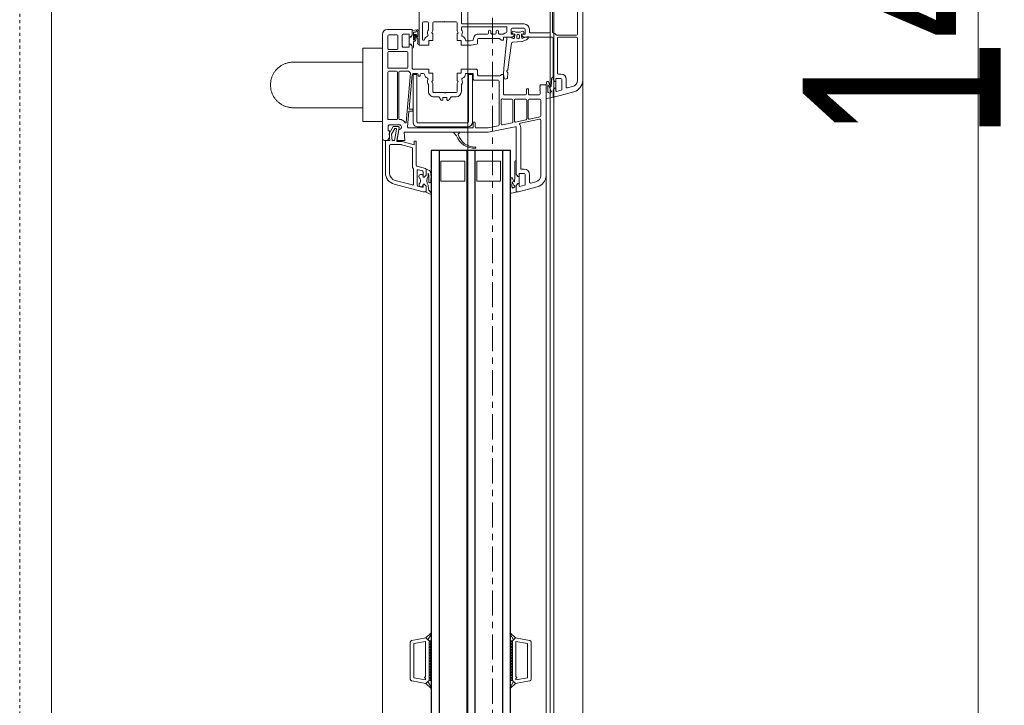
# Model space of a CAD drawing. Header units: centimetres. Extents: x 376 to 6517, y 1901 to 66534.
# Tile 79 of 115: x 2897 to 2947, y 65697 to 65731. Entities that reach past the tile are written whole.
import ezdxf

# ---------------------------------------------------------------- set-up
doc = ezdxf.new("R2010")
doc.units = ezdxf.units.CM
doc.linetypes.add('__FK_przerywana', pattern=[0.32004, 0.16002, -0.16002])
doc.linetypes.add('Linia siatki', pattern=[2.2225, 1.27, -0.3175, 0.3175, -0.3175])
for name, color, linetype, lineweight in [('A-DETL-GENF', 7, 'Continuous', 5), ('A-DETL-MBND', 7, 'Continuous', 5), ('A-GENM', 7, 'Continuous', 5), ('A-GLAZ', 7, 'Continuous', 5), ('A-GLAZ-IDEN', 7, 'Continuous', 5), ('S-GRID', 7, 'Continuous', 5)]:
    doc.layers.add(name, color=color, linetype=linetype, lineweight=lineweight)
doc.styles.add('Arial Narrow_1', font='ARIALN.TTF', dxfattribs={"width": 0.8, "height": 10})

# ---------------------------------------------------------------- blocks, each defined once
blk = doc.blocks.new('Windows_S9000-Double-Vent-Window-with-Sashbars - O3 Windows_S9000-Double-Vent-Window-with-Sashbars 2-9090604-__-00_00 Przyziemie PB')
at = {"layer": 'A-DETL-GENF'}
for p, q in [((-2.864, 3.4), (2.866, 3.4)), ((-2.864, 3.13), (0.54, 3.13)), ((0.59, 3.08), (0.59, 2.1)), ((0.69, 3.08), (0.69, 2.17)), ((2.866, 3.13), (0.74, 3.13)), ((2.82, 2.57), (3.204, 2.57)), ((3.252, 2.633), (3.184, 2.885)), ((3.445, 2.955), (3.698, 2.01)), ((0.74, 2.12), (2.5, 2.12)), ((2.55, 2.17), (2.55, 2.3)), ((2.77, 2.3), (2.77, 2.07)), ((2.79, 2.05), (2.92, 2.05)), ((3.31, 2.35), (2.82, 2.35)), ((2.92, 2), (2.82, 1.9)), ((2.92, 2.05), (2.92, 2)), ((3.27, 2.049), (2.92, 2.049)), ((2.92, 2.049), (2.92, 1.96)), ((3.27, 2), (3.27, 2.05)), ((3.27, 2.05), (3.403, 2.05)), ((3.27, 1.96), (3.27, 2.049)), ((3.37, 1.9), (3.27, 2)), ((3.422, 2.075), (3.358, 2.313)), ((3.698, 2.01), (3.7, 1.95)), ((0.428, 1.87), (-3.38, 1.87)), ((-2.03, 1.76), (0.42, 1.76)), ((0.47, 1.71), (0.47, 0.76)), ((0.69, 1.85), (0.69, 0.436)), ((2.82, 1.9), (0.74, 1.9)), ((2.819, 1.9), (2.715, 1.9)), ((2.775, 1.83), (3.043, 1.83)), ((2.891, 1.951), (2.819, 1.9)), ((2.819, 1.9), (2.891, 1.951)), ((2.891, 1.951), (2.819, 1.9)), ((2.975, 1.698), (2.923, 1.665)), ((2.923, 1.665), (2.923, 1.597)), ((2.923, 1.597), (3.087, 1.55)), ((3.172, 1.765), (2.975, 1.698)), ((3.043, 1.83), (3.095, 1.8)), ((3.087, 1.55), (3.776, 1.55)), ((3.095, 1.8), (3.159, 1.8)), ((3.098, 1.652), (3.431, 1.825)), ((3.108, 1.635), (3.098, 1.652)), ((3.1, 1.27), (3.1, 1.55)), ((3.1, 1.55), (7.665, 1.55)), ((3.46, 1.635), (3.108, 1.635)), ((3.37, 1.9), (3.298, 1.951)), ((3.711, 1.9), (3.37, 1.9)), ((3.654, 1.9), (3.37, 1.9)), ((3.431, 1.825), (3.516, 1.745)), ((3.484, 1.65), (3.46, 1.635)), ((3.516, 1.745), (3.484, 1.65)), ((3.778, 1.589), (3.711, 1.9)), ((3.776, 1.55), (3.778, 1.589)), ((3.14, 1.23), (3.1, 1.27)), ((3.16, 1.25), (3.14, 1.23)), ((3.18, 1.23), (3.16, 1.25)), ((3.2, 1.25), (3.18, 1.23)), ((3.22, 1.23), (3.2, 1.25)), ((3.24, 1.25), (3.22, 1.23)), ((3.26, 1.23), (3.24, 1.25)), ((3.28, 1.25), (3.26, 1.23)), ((3.3, 1.23), (3.28, 1.25)), ((3.32, 1.25), (3.3, 1.23)), ((3.34, 1.23), (3.32, 1.25)), ((3.36, 1.25), (3.34, 1.23)), ((3.38, 1.23), (3.36, 1.25)), ((3.4, 1.25), (3.38, 1.23)), ((3.55, 1.25), (3.4, 1.25)), ((3.6, 0.715), (3.6, 1.2)), ((3.82, 0.7), (3.82, 1.23)), ((3.87, 1.28), (4.666, 1.28)), ((4.714, 1.24), (4.827, 0.71)), ((5.026, 0.255), (4.821, 1.22)), ((4.87, 1.28), (7.665, 1.28)), ((7.984, 1.035), (8.052, 0.783)), ((8.245, 1.105), (8.5, 0.154)), ((0.42, 0.71), (0.29, 0.71)), ((0.69, 0.497), (0.658, 0.647)), ((0.658, 0.647), (0.719, 0.647)), ((0.736, 0.384), (0.69, 0.497)), ((0.755, 0.633), (0.819, 0.569)), ((0.83, 0.552), (0.907, 0.362)), ((3.3, 0.565), (3.3, 0.665)), ((3.3, 0.665), (3.55, 0.665)), ((3.55, 0.565), (3.3, 0.565)), ((3.6, -0.55), (3.6, 0.515)), ((3.82, 0), (3.82, 0.53)), ((4.778, 0.65), (3.87, 0.65)), ((3.87, 0.58), (4.814, 0.58)), ((4.863, 0.54), (4.976, 0.01)), ((8.004, 0.72), (7.62, 0.72)), ((8.11, 0.5), (7.62, 0.5)), ((31, 0.016), (31.124, 0.717)), ((31.185, 0.03), (31.289, 0.62)), ((31.222, 0.8), (33.078, 0.8)), ((31.289, 0.62), (33.011, 0.62)), ((33.011, 0.62), (33.115, 0.03)), ((33.3, 0.016), (33.176, 0.717)), ((0.02, 0.44), (0.02, -2.67)), ((0.24, 0.44), (0.24, -0.16)), ((0.52, 0.49), (0.29, 0.49)), ((0.54, 0.315), (0.54, 0.47)), ((0.54, 0.362), (0.54, 0.312)), ((0.54, 0.312), (0.691, 0.315)), ((0.59, 0.315), (0.54, 0.315)), ((0.675, 0.4), (0.59, 0.315)), ((0.612, 0.21), (0.702, 0.21)), ((0.702, 0.07), (0.612, 0.07)), ((0.907, 0.362), (0.949, -0.143)), ((7.62, 0.05), (5.254, 0.05)), ((7.3, 0.27), (5.255, 0.27)), ((6.915, 0.05), (7.619, 0.05)), ((7.35, 0.45), (7.35, 0.32)), ((7.57, 0.45), (7.57, 0.22)), ((7.59, 0.2), (7.72, 0.2)), ((7.619, 0.05), (7.691, 0.101)), ((7.72, 0.15), (7.62, 0.05)), ((7.72, 0.2), (7.72, 0.15)), ((8.07, 0.199), (7.72, 0.199)), ((7.72, 0.199), (7.72, 0.11)), ((8.07, 0.15), (8.07, 0.2)), ((8.07, 0.2), (8.203, 0.2)), ((8.07, 0.11), (8.07, 0.199)), ((8.17, 0.05), (8.07, 0.15)), ((8.17, 0.05), (8.098, 0.101)), ((8.222, 0.225), (8.158, 0.463)), ((8.511, 0.05), (8.17, 0.05)), ((8.45, 0.05), (8.17, 0.05)), ((8.5, 0.154), (8.5, 0.1)), ((8.565, -0.189), (8.511, 0.05)), ((30.769, -0.243), (31, 0.016)), ((31, 0.016), (31.092, -0.086)), ((31.151, -0.15), (31, 0.016)), ((32.95, 0.03), (31.185, 0.03)), ((33, 0.08), (32.95, 0.03)), ((33.05, 0.03), (33, 0.08)), ((33.115, 0.03), (33.05, 0.03)), ((33.15, -0.15), (33.3, 0.016)), ((33.208, -0.086), (33.3, 0.016)), ((33.3, 0.016), (33.531, -0.243)), ((0.16, -2.67), (0.16, -0.47)), ((0.29, -0.21), (0.52, -0.21)), ((0.29, -0.43), (0.425, -0.43)), ((0.704, -0.035), (0.54, -0.032)), ((0.54, -0.032), (0.54, -0.088)), ((0.54, -0.19), (0.54, -0.035)), ((0.54, -0.035), (0.59, -0.035)), ((0.59, -0.035), (0.675, -0.12)), ((0.69, -0.156), (0.69, -0.6)), ((0.69, -0.43), (0.69, -0.288)), ((0.769, -0.43), (0.69, -0.43)), ((0.693, -0.272), (0.752, -0.101)), ((2.261, -0.584), (0.769, -0.43)), ((0.992, -0.188), (2.318, -0.371)), ((2.49, -0.386), (2.75, -0.399)), ((2.797, -0.446), (2.8, -0.506)), ((3.82, -0.17), (3.82, -0.568)), ((4.927, -0.05), (3.87, -0.05)), ((4.963, -0.12), (3.87, -0.12)), ((5.116, -0.65), (5.012, -0.16)), ((5.205, -0.01), (5.49, -1.35)), ((6.975, -0.02), (7.843, -0.02)), ((7.843, -0.02), (7.895, -0.05)), ((7.895, -0.05), (7.979, -0.05)), ((8.248, -0.17), (8.141, -0.17)), ((8.141, -0.25), (8.516, -0.25)), ((31.092, -0.086), (30.789, -0.268)), ((31.15, -0.15), (33.15, -0.15)), ((31.15, -0.25), (31.15, -0.15)), ((31.15, -0.15), (33.15, -0.15)), ((31.15, -0.201), (31.201, -0.15)), ((33.15, -0.25), (31.15, -0.25)), ((31.251, -0.25), (31.151, -0.15)), ((31.343, -0.15), (31.251, -0.25)), ((31.393, -0.25), (31.293, -0.15)), ((31.484, -0.15), (31.393, -0.25)), ((31.534, -0.25), (31.434, -0.15)), ((31.625, -0.15), (31.534, -0.25)), ((31.675, -0.25), (31.575, -0.15)), ((31.767, -0.15), (31.675, -0.25)), ((31.817, -0.25), (31.717, -0.15)), ((31.908, -0.15), (31.817, -0.25)), ((31.958, -0.25), (31.858, -0.15)), ((32.05, -0.15), (31.958, -0.25)), ((32.1, -0.25), (32, -0.15)), ((32.191, -0.15), (32.1, -0.25)), ((32.241, -0.25), (32.141, -0.15)), ((32.333, -0.15), (32.241, -0.25)), ((32.383, -0.25), (32.283, -0.15)), ((32.474, -0.15), (32.383, -0.25)), ((32.524, -0.25), (32.424, -0.15)), ((32.615, -0.15), (32.524, -0.25)), ((32.665, -0.25), (32.565, -0.15)), ((32.757, -0.15), (32.665, -0.25)), ((32.807, -0.25), (32.707, -0.15)), ((32.898, -0.15), (32.807, -0.25)), ((32.948, -0.25), (32.848, -0.15)), ((33.04, -0.15), (32.948, -0.25)), ((32.99, -0.15), (33.09, -0.25)), ((33.09, -0.25), (33.15, -0.169)), ((33.15, -0.169), (33.131, -0.15)), ((33.15, -0.15), (33.15, -0.25)), ((33.511, -0.268), (33.208, -0.086)), ((0.33, -0.9), (0.33, -0.92)), ((0.48, -0.85), (0.38, -0.85)), ((0.38, -0.97), (0.48, -0.97)), ((0.53, -0.606), (0.53, -0.8)), ((0.69, -0.6), (0.84, -0.6)), ((0.75, -0.811), (0.75, -1.85)), ((0.84, -0.7), (0.765, -0.775)), ((0.84, -0.6), (0.84, -0.7)), ((2.577, -0.596), (2.261, -0.584)), ((2.569, -0.7), (2.569, -0.6)), ((2.569, -0.6), (3.55, -0.6)), ((2.625, -0.756), (2.569, -0.7)), ((2.76, -0.557), (2.577, -0.596)), ((2.64, -1.85), (2.64, -0.792)), ((2.86, -2.07), (2.86, -0.87)), ((2.91, -0.82), (5.112, -0.82)), ((3.854, -0.71), (5.067, -0.71)), ((5.161, -0.86), (5.27, -1.373)), ((6.95, -1.95), (6.95, -0.75)), ((6.95, -0.75), (7.95, -0.75)), ((7.95, -0.75), (7.95, -1.95)), ((0.33, -1.28), (0.33, -1.3)), ((0.48, -1.23), (0.38, -1.23)), ((0.38, -1.35), (0.48, -1.35)), ((0.53, -1.02), (0.53, -1.18)), ((0.53, -1.4), (0.53, -1.85)), ((5.27, -1.373), (5.27, -1.97)), ((5.49, -1.35), (5.49, -5.611)), ((0.8, -1.9), (0.987, -1.9)), ((1.036, -1.94), (1.099, -2.235)), ((2.4, -1.9), (2.59, -1.9)), ((7.95, -1.95), (6.95, -1.95)), ((0.858, -2.16), (0.88, -2.263)), ((0.88, -2.263), (0.88, -2.466)), ((1.099, -2.235), (1.1, -2.74)), ((2.3, -2.74), (2.3, -2)), ((2.52, -2.495), (2.52, -2.14)), ((2.54, -2.12), (2.81, -2.12)), ((2.567, -2.36), (2.567, -2.16)), ((2.567, -2.16), (4.967, -2.16)), ((4.967, -2.36), (2.567, -2.36)), ((5.017, -4.91), (5.017, -2.41)), ((5.22, -2.02), (5.02, -2.02)), ((5.02, -2.12), (5.22, -2.12)), ((5.217, -2.41), (5.217, -4.91)), ((5.27, -2.17), (5.27, -5.382)), ((-0.03, -2.72), (-2.03, -2.72)), ((0.347, -2.94), (-0.03, -2.94)), ((0.288, -2.72), (0.21, -2.72)), ((0.435, -2.897), (0.372, -2.933)), ((0.85, -2.94), (0.547, -2.94)), ((1.1, -2.74), (0.85, -2.74)), ((0.85, -2.74), (0.85, -2.94)), ((2.5, -2.74), (2.3, -2.74)), ((2.5, -2.94), (2.5, -2.74)), ((2.853, -2.94), (2.5, -2.94)), ((3.028, -2.933), (2.965, -2.897)), ((3.43, -2.94), (3.053, -2.94)), ((3.43, -2.72), (3.112, -2.72)), ((5.49, -3.082), (5.49, -2.838)), ((5.524, -2.824), (5.577, -2.878)), ((5.643, -2.977), (5.524, -3.096)), ((6.95, -3.75), (6.95, -2.55)), ((6.95, -2.55), (7.95, -2.55)), ((7.95, -2.55), (7.95, -3.75)), ((-0.08, -2.99), (-0.08, -3.52)), ((3.48, -3.52), (3.48, -2.99)), ((3.7, -3.219), (3.7, -2.99)), ((3.856, -3.344), (3.724, -3.261)), ((3.73, -3.625), (3.73, -3.475)), ((3.755, -3.45), (3.83, -3.45)), ((-0.08, -3.52), (-0.11, -3.55)), ((-0.11, -3.55), (-0.08, -3.58)), ((-0.08, -3.58), (-0.08, -4.11)), ((3.51, -3.55), (3.48, -3.52)), ((3.48, -3.58), (3.51, -3.55)), ((3.48, -4.11), (3.48, -3.58)), ((3.7, -4.11), (3.7, -3.881)), ((3.724, -3.839), (3.856, -3.756)), ((3.83, -3.65), (3.755, -3.65)), ((7.95, -3.75), (6.95, -3.75)), ((-0.08, -4.63), (-0.08, -4.43)), ((-0.03, -4.16), (0.347, -4.16)), ((-0.03, -4.38), (0.288, -4.38)), ((0.372, -4.167), (0.435, -4.203)), ((0.547, -4.16), (0.85, -4.16)), ((0.85, -4.16), (0.85, -4.36)), ((0.85, -4.36), (1.1, -4.36)), ((1.1, -4.36), (1.1, -4.85)), ((2.3, -5.15), (2.3, -4.36)), ((2.3, -4.36), (2.5, -4.36)), ((2.5, -4.36), (2.5, -4.16)), ((2.5, -4.16), (2.853, -4.16)), ((2.965, -4.203), (3.028, -4.167)), ((3.053, -4.16), (3.43, -4.16)), ((3.112, -4.38), (3.43, -4.38)), ((7.49, -4.28), (7.424, -4.326)), ((7.558, -4.4), (7.591, -4.386)), ((7.699, -4.4), (7.558, -4.4)), ((8.531, -4.26), (8.405, -4.359)), ((8.501, -4.536), (8.6, -4.327)), ((30.769, -4.257), (31, -4.516)), ((31.092, -4.414), (30.789, -4.232)), ((31.151, -4.35), (31, -4.516)), ((31, -4.516), (31.092, -4.414)), ((33.15, -4.25), (31.15, -4.25)), ((31.15, -4.25), (31.15, -4.35)), ((31.15, -4.299), (31.201, -4.35)), ((31.15, -4.35), (33.15, -4.35)), ((31.15, -4.35), (33.15, -4.35)), ((31.251, -4.25), (31.151, -4.35)), ((31.343, -4.35), (31.251, -4.25)), ((31.393, -4.25), (31.293, -4.35)), ((31.484, -4.35), (31.393, -4.25)), ((31.534, -4.25), (31.434, -4.35)), ((31.625, -4.35), (31.534, -4.25)), ((31.675, -4.25), (31.575, -4.35)), ((31.767, -4.35), (31.675, -4.25)), ((31.817, -4.25), (31.717, -4.35)), ((31.908, -4.35), (31.817, -4.25)), ((31.958, -4.25), (31.858, -4.35)), ((32.05, -4.35), (31.958, -4.25)), ((32.1, -4.25), (32, -4.35)), ((32.191, -4.35), (32.1, -4.25)), ((32.241, -4.25), (32.141, -4.35)), ((32.333, -4.35), (32.241, -4.25)), ((32.383, -4.25), (32.283, -4.35)), ((32.474, -4.35), (32.383, -4.25)), ((32.524, -4.25), (32.424, -4.35)), ((32.615, -4.35), (32.524, -4.25)), ((32.665, -4.25), (32.565, -4.35)), ((32.757, -4.35), (32.665, -4.25)), ((32.807, -4.25), (32.707, -4.35)), ((32.898, -4.35), (32.807, -4.25)), ((32.948, -4.25), (32.848, -4.35)), ((33.04, -4.35), (32.948, -4.25)), ((32.99, -4.35), (33.09, -4.25)), ((33.09, -4.25), (33.15, -4.331)), ((33.15, -4.331), (33.131, -4.35)), ((33.15, -4.35), (33.15, -4.25)), ((33.15, -4.35), (33.3, -4.516)), ((33.511, -4.232), (33.208, -4.414)), ((33.208, -4.414), (33.3, -4.516)), ((33.3, -4.516), (33.531, -4.257)), ((1.1, -4.85), (-1.709, -4.85)), ((0.798, -4.68), (-0.03, -4.68)), ((0.326, -4.954), (0.345, -5.2)), ((1.004, -4.85), (0.38, -4.85)), ((0.413, -4.92), (0.641, -4.92)), ((0.647, -4.938), (0.551, -5.018)), ((0.618, -5.039), (0.756, -4.925)), ((0.756, -4.925), (0.963, -4.92)), ((2.52, -4.75), (2.52, -4.634)), ((2.52, -5.15), (2.52, -4.95)), ((2.567, -5.16), (2.567, -4.96)), ((2.567, -4.96), (4.967, -4.96)), ((2.62, -4.8), (2.57, -4.8)), ((2.57, -4.9), (2.62, -4.9)), ((7.31, -4.537), (7.196, -4.963)), ((7.649, -4.5), (7.358, -4.5)), ((7.382, -4.887), (7.435, -4.687)), ((7.389, -4.5), (7.649, -4.5)), ((8.161, -4.95), (7.43, -4.95)), ((7.483, -4.65), (7.749, -4.65)), ((7.649, -4.5), (7.749, -4.6)), ((7.749, -4.6), (7.649, -4.5)), ((7.749, -4.65), (7.724, -4.65)), ((7.749, -4.6), (7.749, -4.65)), ((7.749, -4.65), (7.749, -4.6)), ((8.099, -4.6), (8.199, -4.5)), ((8.199, -4.5), (8.099, -4.6)), ((8.099, -4.65), (8.099, -4.6)), ((8.099, -4.6), (8.099, -4.65)), ((8.158, -4.65), (8.099, -4.65)), ((8.099, -4.65), (8.215, -4.65)), ((8.11, -6.105), (8.5, -4.652)), ((8.199, -4.5), (8.453, -4.5)), ((8.45, -4.5), (8.199, -4.5)), ((8.263, -4.713), (8.209, -4.913)), ((8.5, -4.652), (8.5, -4.548)), ((31, -4.516), (31.124, -5.217)), ((31.185, -4.53), (31.289, -5.12)), ((32.95, -4.53), (31.185, -4.53)), ((33, -4.58), (32.95, -4.53)), ((33.05, -4.53), (33, -4.58)), ((33.011, -5.12), (33.115, -4.53)), ((33.115, -4.53), (33.05, -4.53)), ((33.3, -4.516), (33.176, -5.217)), ((0.3, -6.45), (0.3, -5.2)), ((0.3, -5.2), (0.59, -5.2)), ((0.345, -5.2), (0.59, -5.2)), ((0.442, -5.13), (0.434, -5.033)), ((0.803, -5.13), (0.442, -5.13)), ((0.69, -5.35), (0.54, -5.35)), ((0.54, -5.35), (0.54, -5.65)), ((0.59, -5.106), (0.8, -5.08)), ((0.59, -5.2), (0.662, -5.251)), ((0.59, -5.2), (0.69, -5.3)), ((0.785, -5.022), (0.637, -5.04)), ((0.69, -5.26), (0.69, -5.349)), ((0.69, -5.3), (0.69, -5.35)), ((0.69, -5.349), (1.04, -5.349)), ((1.185, -5.13), (0.925, -5.13)), ((1.04, -5.3), (1.14, -5.2)), ((1.04, -5.349), (1.04, -5.26)), ((1.04, -5.35), (1.04, -5.3)), ((1.19, -5.35), (1.04, -5.35)), ((1.069, -5.251), (1.141, -5.2)), ((1.14, -5.2), (2.25, -5.2)), ((1.141, -5.2), (1.245, -5.2)), ((1.19, -5.65), (1.19, -5.35)), ((1.46, -5.42), (2.21, -5.42)), ((2.41, -5.82), (2.41, -5.391)), ((2.508, -5.295), (4.994, -5.513)), ((4.298, -5.351), (2.566, -5.2)), ((4.967, -5.16), (2.567, -5.16)), ((4.32, -5.182), (4.32, -5.331)), ((4.4, -5.162), (4.34, -5.162)), ((4.42, -5.344), (4.42, -5.182)), ((5.216, -5.432), (4.438, -5.364)), ((7.147, -5), (5.93, -5)), ((5.93, -5), (5.93, -5.1)), ((5.93, -5.1), (6.118, -5.1)), ((6.118, -5.1), (5.953, -5.713)), ((6.252, -5.217), (6.113, -5.734)), ((7.265, -5.18), (6.3, -5.18)), ((8.1, -5.13), (7.351, -5.13)), ((7.917, -6.054), (8.148, -5.193)), ((31.222, -5.3), (33.078, -5.3)), ((31.289, -5.12), (33.011, -5.12)), ((0.59, -5.7), (1.14, -5.7)), ((1.26, -5.92), (0.62, -5.92)), ((1.41, -6.38), (1.41, -5.47)), ((2.26, -5.47), (2.26, -6.38)), ((4.8, -5.87), (2.46, -5.87)), ((2.46, -5.94), (4.8, -5.94)), ((4.85, -5.761), (4.85, -5.82)), ((5.12, -5.811), (5.12, -6.37)), ((5.2, -5.911), (5.2, -6.165)), ((5.95, -5.984), (5.259, -5.862)), ((5.9, -5.97), (5.355, -5.874)), ((5.49, -5.611), (5.9, -5.575)), ((5.9, -5.575), (5.9, -5.97)), ((5.95, -5.739), (5.95, -5.984)), ((6.11, -5.76), (6.11, -6.29)), ((0.57, -5.97), (0.57, -6.38)), ((0.62, -6.43), (1.26, -6.43)), ((1.31, -6.38), (1.31, -5.97)), ((2.21, -6.43), (1.46, -6.43)), ((2.41, -6.38), (2.41, -5.99)), ((4.8, -6.43), (2.46, -6.43)), ((4.85, -5.99), (4.85, -6.38)), ((5.12, -6.37), (5.17, -6.42)), ((5.17, -6.42), (5.42, -6.42)), ((5.2, -6.165), (5.55, -6.368)), ((5.3, -6.084), (5.3, -6.012)), ((5.577, -6.244), (5.3, -6.084)), ((5.323, -5.993), (5.9, -6.094)), ((5.42, -6.42), (5.42, -6.35)), ((5.42, -6.35), (5.75, -6.35)), ((5.55, -6.368), (5.908, -6.33)), ((5.9, -6.21), (5.577, -6.244)), ((5.75, -6.35), (5.9, -6.45)), ((5.9, -6.094), (5.9, -6.21)), ((5.908, -6.33), (5.9, -6.55)), ((5.9, -6.45), (5.9, -6.6)), ((6.17, -6.35), (7.531, -6.35)), ((5.8, -6.7), (0.55, -6.7)), ((5.9, -6.55), (7.531, -6.55))]:
    blk.add_line(p, q, dxfattribs=at)
at = {"layer": 'A-DETL-GENF', "color": 176, "lineweight": 25, "true_color": 0x00007f}
for p, q in [((6.4, -0.25), (6.4, -4.25)), ((57.9, -0.25), (6.4, -0.25)), ((6.4, -0.65), (57.9, -0.65)), ((6.4, -2.05), (57.9, -2.05)), ((6.4, -2.45), (57.9, -2.45)), ((6.4, -3.85), (57.9, -3.85)), ((6.4, -4.25), (57.9, -4.25))]:
    blk.add_line(p, q, dxfattribs=at)
at = {"layer": 'A-DETL-GENF'}
for centre, radius, start, end in [((0.54, 3.08), 0.05, 360, 90), ((0.74, 3.08), 0.05, 90, 180), ((2.866, 2.8), 0.6, 15, 90), ((2.866, 2.8), 0.33, 15, 90), ((2.82, 2.3), 0.27, 90, 180), ((3.204, 2.62), 0.05, 270, 15), ((0.74, 1.85), 0.27, 128.6822, 167.3644), ((0.54, 2.1), 0.05, 308.6822, 0), ((0.74, 2.17), 0.05, 180, 270), ((2.5, 2.17), 0.05, 270, 0), ((2.82, 2.3), 0.05, 90, 180), ((2.79, 2.07), 0.02, 180, 270), ((3.31, 2.3), 0.05, 15, 90), ((3.403, 2.07), 0.02, 270, 15), ((0.42, 1.71), 0.05, 360, 90), ((0.428, 1.92), 0.05, 270, 347.3644), ((0.74, 1.85), 0.05, 90, 180), ((2.775, 1.89), 0.06, 180, 270), ((2.92, 1.91), 0.05, 90.4543, 125.2176), ((3.159, 1.78), 0.02, 309.6852, 90), ((3.269, 1.91), 0.05, 54.7976, 89.5457), ((3.65, 1.95), 0.0498, 273.8713, 0), ((7.665, 0.95), 0.6, 15, 90), ((3.55, 1.2), 0.05, 0, 90), ((3.87, 1.23), 0.05, 90, 180), ((4.666, 1.23), 0.05, 12, 90), ((4.87, 1.23), 0.05, 90, 192), ((7.665, 0.95), 0.33, 15, 90), ((0.29, 0.44), 0.27, 90, 180), ((0.42, 0.76), 0.05, 270, 360), ((0.719, 0.597), 0.05, 45, 90), ((0.783, 0.533), 0.05, 22.1539, 45), ((3.55, 0.715), 0.05, 270, 0), ((3.55, 0.515), 0.05, 360, 90), ((3.87, 0.7), 0.05, 180, 270), ((3.87, 0.53), 0.05, 90, 180), ((4.778, 0.7), 0.05, 270, 12), ((4.814, 0.53), 0.05, 12, 90), ((7.62, 0.45), 0.27, 90, 180), ((7.62, 0.45), 0.05, 90, 180), ((8.004, 0.77), 0.05, 270, 15), ((8.11, 0.45), 0.05, 15, 90), ((31.222, 0.7), 0.1, 90, 170), ((33.078, 0.7), 0.1, 10, 90), ((0.29, 0.44), 0.05, 90, 180), ((0.465, 0.362), 0.075, 360, 204.9783), ((0.02, 0.137), 0.423, 332.8319, 27.1681), ((0.52, 0.47), 0.02, 360, 90), ((0.612, 0.14), 0.07, 90, 270), ((0.64, 0.436), 0.05, 315, 360), ((0.69, 0.365), 0.05, 271.0535, 22.1539), ((0.702, 0.14), 0.07, 270, 90), ((3.87, 0), 0.05, 180, 270), ((4.927, 0), 0.05, 270, 12), ((5.075, 0.265), 0.05, 192, 304.1212), ((5.255, 0), 0.27, 90, 124.1212), ((5.254, 0), 0.05, 90, 192), ((6.975, 0.04), 0.06, 180, 270), ((7.3, 0.32), 0.05, 270, 360), ((7.59, 0.22), 0.02, 180, 270), ((7.72, 0.06), 0.05, 90.4543, 125.2176), ((8.069, 0.06), 0.05, 54.7824, 89.5457), ((8.203, 0.22), 0.02, 270, 15), ((8.45, 0.1), 0.05, 270.1638, 360), ((0.21, -0.47), 0.05, 75.5225, 180), ((0.29, -0.16), 0.27, 255.5225, 270), ((0.29, -0.16), 0.05, 180, 270), ((0.465, -0.088), 0.075, 155.0217, 360), ((0.425, -0.48), 0.05, 10.1537, 90), ((0.71, -0.429), 0.24, 190.1537, 217.5235), ((0.52, -0.19), 0.02, 270, 0), ((0.64, -0.156), 0.05, 360, 45), ((0.74, -0.288), 0.05, 160.7852, 180), ((0.705, -0.085), 0.05, 340.7852, 90.8692), ((0.999, -0.139), 0.05, 184.487, 262.1536), ((2.311, -0.421), 0.05, 22.5844, 82.5844), ((2.403, -0.382), 0.05, 202.5844, 327.2694), ((2.488, -0.436), 0.05, 87.2694, 147.2694), ((2.747, -0.449), 0.05, 2.6566, 87.2694), ((3.87, -0.17), 0.05, 90, 180), ((4.963, -0.17), 0.05, 12, 90), ((7.819, -0.183), 0.04, 109.8534, 260.5386), ((7.096, 1.751), 2.025, 290.4998, 296.0245), ((8.141, 1.75), 2, 260.5386, 270), ((7.527, 0.923), 1.171, 292.1252, 305.3392), ((8.141, 1.75), 1.92, 264.8462, 270), ((7.979, -0.06), 0.01, 300.5908, 90), ((8.228, -0.065), 0.04, 26.0256, 126.1477), ((8.298, -0.193), 0.055, 82.4872, 155.6849), ((8.516, 0.075), 0.28, 206.0256, 217.151), ((8.323, -0.108), 0.035, 162.3253, 238.9059), ((8.516, -0.2), 0.05, 270, 12.6302), ((30.781, -0.254), 0.016, 138.5402, 300.8835), ((33.519, -0.254), 0.016, 239.1165, 41.4598), ((0.38, -0.9), 0.05, 90, 180), ((0.38, -0.92), 0.05, 180, 270), ((0.48, -0.8), 0.05, 270, 360), ((0.48, -1.02), 0.05, 360, 90), ((0.48, -0.606), 0.05, 360, 37.5235), ((0.8, -0.811), 0.05, 135, 180), ((2.59, -0.792), 0.05, 0, 45), ((2.75, -0.508), 0.05, 281.9818, 2.6566), ((2.91, -0.87), 0.05, 90, 180), ((3.55, -0.55), 0.05, 270, 360), ((3.854, -0.66), 0.05, 160.1013, 270), ((3.6, -0.568), 0.22, 340.1013, 0), ((5.067, -0.66), 0.05, 270, 12), ((5.112, -0.87), 0.05, 12, 90), ((0.38, -1.28), 0.05, 90, 180), ((0.38, -1.3), 0.05, 180, 270), ((0.48, -1.18), 0.05, 270, 0), ((0.48, -1.4), 0.05, 360, 90), ((0.8, -1.85), 0.27, 180, 271.6276), ((0.8, -1.85), 0.05, 180, 270), ((0.987, -1.95), 0.05, 12, 90), ((2.4, -2), 0.1, 90, 180), ((2.59, -1.85), 0.05, 270, 0), ((5.22, -1.97), 0.05, 270, 0), ((0.809, -2.17), 0.05, 12, 91.6276), ((0.83, -2.466), 0.05, 274.248, 0), ((2.54, -2.14), 0.02, 90, 180), ((2.81, -2.07), 0.05, 270, 0), ((4.967, -2.41), 0.25, 360, 90), ((4.967, -2.41), 0.05, 0, 90), ((5.02, -2.07), 0.05, 90, 270), ((5.22, -2.17), 0.05, 0, 90), ((5.343, -2.021), 0.898, 286.4755, 0.1126), ((5.32, -2.056), 0.971, 290.55, 2.5409), ((6.265, -2.017), 0.025, 7.3608, 187.3608), ((-0.03, -2.99), 0.05, 90, 180), ((-0.03, -2.67), 0.05, 270, 360), ((0.21, -2.67), 0.05, 180, 270), ((0.288, -2.67), 0.05, 270, 302.4617), ((0.46, -2.94), 0.27, 65.257, 122.4617), ((0.347, -2.89), 0.05, 270, 300), ((0.46, -2.94), 0.05, 30, 120), ((0.547, -2.89), 0.05, 210, 270), ((0.594, -2.649), 0.05, 245.257, 341.5112), ((0.85, -2.735), 0.22, 94.248, 161.5112), ((2.54, -2.495), 0.02, 180, 272.388), ((2.55, -2.735), 0.22, 18.4888, 92.388), ((2.806, -2.649), 0.05, 198.4888, 294.743), ((2.94, -2.94), 0.27, 57.5383, 114.743), ((2.853, -2.89), 0.05, 270, 330), ((2.94, -2.94), 0.05, 60, 150), ((3.053, -2.89), 0.05, 240, 270), ((3.112, -2.67), 0.05, 237.5383, 270), ((3.43, -2.99), 0.27, 360, 90), ((3.43, -2.99), 0.05, 0, 90), ((5.51, -2.838), 0.02, 45, 180), ((5.592, -2.864), 0.02, 225, 286.4755), ((5.679, -3.012), 0.05, 110.55, 135), ((3.75, -3.219), 0.05, 180, 238), ((3.755, -3.475), 0.025, 90, 180), ((3.83, -3.4), 0.05, 270, 360), ((3.83, -3.387), 0.05, 0, 58), ((5.51, -3.082), 0.02, 180, 315), ((3.75, -3.881), 0.05, 122, 180), ((3.755, -3.625), 0.025, 180, 270), ((3.83, -3.7), 0.05, 360, 90), ((3.83, -3.713), 0.05, 302, 360), ((-0.03, -4.11), 0.05, 180, 270), ((-0.03, -4.43), 0.05, 90, 180), ((0.288, -4.43), 0.05, 57.5383, 90), ((0.46, -4.16), 0.27, 237.5383, 294.743), ((0.347, -4.21), 0.05, 60, 90), ((0.46, -4.16), 0.05, 240, 330), ((0.547, -4.21), 0.05, 90, 150), ((0.594, -4.451), 0.05, 18.4888, 114.743), ((0.85, -4.365), 0.22, 198.4888, 258.9563), ((2.55, -4.365), 0.22, 274.248, 341.5112), ((2.806, -4.451), 0.05, 65.257, 161.5112), ((2.94, -4.16), 0.27, 245.257, 302.4617), ((2.853, -4.21), 0.05, 30, 90), ((2.94, -4.16), 0.05, 210, 300), ((3.053, -4.21), 0.05, 90, 120), ((3.112, -4.43), 0.05, 90, 122.4617), ((3.43, -4.11), 0.05, 270, 0), ((3.43, -4.11), 0.27, 270, 360), ((7.651, -4.486), 0.281, 149.3047, 178.7103), ((7.452, -4.367), 0.05, 124.5336, 150.296), ((7.781, -5.797), 1.544, 82.2923, 100.8695), ((7.821, -5.217), 0.862, 79.1393, 105.4159), ((7.933, -3.979), 0.481, 240.946, 298.7114), ((7.981, -4.32), 0.05, 272.2776, 353.0554), ((7.981, -4.316), 0.05, 16.5347, 81.3481), ((7.971, -4.319), 0.06, 353.0554, 16.5347), ((7.995, -2.742), 1.668, 275.8112, 284.2165), ((8.557, -4.302), 0.0494, 330.0258, 121.1785), ((30.781, -4.246), 0.016, 59.1165, 221.4598), ((33.519, -4.246), 0.016, 318.5402, 120.8835), ((-0.03, -4.63), 0.05, 180, 270), ((0.545, -4.937), 0.22, 167.4904, 184.4585), ((0.38, -4.9), 0.05, 90, 167.4904), ((0.394, -4.969), 0.027, 116.8257, 269.9289), ((0.371, -4.923), 0.025, 296.8257, 337.4126), ((0.413, -4.94), 0.02, 90, 157.4126), ((0.641, -4.93), 0.01, 309.9917, 90), ((0.798, -4.63), 0.05, 270, 78.9563), ((1.004, -4.893), 0.0425, 229.4134, 90), ((2.57, -4.634), 0.05, 94.248, 180), ((2.57, -4.75), 0.05, 180, 270), ((2.57, -4.95), 0.05, 90, 180), ((2.62, -4.85), 0.05, 270, 90), ((4.967, -4.91), 0.05, 270, 0), ((4.967, -4.91), 0.25, 270, 360), ((7.147, -4.95), 0.05, 270, 345), ((7.358, -4.55), 0.05, 90, 165), ((7.389, -4.48), 0.02, 178.7103, 270), ((7.43, -4.9), 0.05, 165, 270), ((7.483, -4.7), 0.05, 90, 165), ((7.721, -4.759), 0.109, 88.4079, 301.9792), ((7.94, -4.996), 0.216, 44.5045, 138.3537), ((8.138, -4.751), 0.103, 244.8309, 78.5445), ((8.161, -4.9), 0.05, 270, 345), ((8.215, -4.7), 0.05, 345, 90), ((8.45, -4.55), 0.05, 2, 90), ((8.453, -4.55), 0.05, 16.644, 90), ((0.394, -5.036), 0.04, 4.4585, 89.9289), ((0.583, -5.057), 0.05, 129.9917, 277.0491), ((0.596, -5.062), 0.02, 139.0752, 299.4087), ((0.598, -5.017), 0.03, 256.6388, 313.0422), ((0.641, -5.07), 0.03, 97.0491, 181.8451), ((0.691, -5.21), 0.05, 234.7933, 269.5457), ((0.797, -5.121), 0.1, 9.2336, 97.0491), ((0.803, -5.105), 0.025, 270, 97.0491), ((0.925, -5.1), 0.03, 189.2336, 270), ((1.04, -5.21), 0.05, 270.4543, 305.2176), ((1.185, -5.19), 0.06, 360, 90), ((1.46, -5.47), 0.05, 90, 180), ((2.21, -5.47), 0.05, 0, 90), ((2.25, -5.15), 0.05, 270, 0), ((2.46, -5.391), 0.05, 131.0145, 180), ((2.25, -5.15), 0.27, 311.0145, 322.4607), ((2.504, -5.345), 0.05, 85, 142.4607), ((2.57, -5.15), 0.05, 180, 265), ((4.3, -5.331), 0.02, 265, 0), ((4.34, -5.182), 0.02, 90, 180), ((4.4, -5.182), 0.02, 0, 90), ((4.44, -5.344), 0.02, 180, 265), ((5.22, -5.382), 0.05, 265, 0), ((6.3, -5.23), 0.05, 90, 165), ((7.265, -5.13), 0.05, 270, 330), ((7.351, -5.18), 0.05, 90, 150), ((8.1, -5.18), 0.05, 345, 90), ((31.222, -5.2), 0.1, 190, 270), ((33.078, -5.2), 0.1, 270, 350), ((0.59, -5.65), 0.05, 180, 270), ((0.62, -5.97), 0.05, 90, 180), ((1.14, -5.65), 0.05, 270, 0), ((1.26, -5.97), 0.05, 360, 90), ((2.46, -5.82), 0.05, 180, 270), ((2.46, -5.99), 0.05, 90, 180), ((4.8, -5.82), 0.05, 270, 0), ((4.8, -5.99), 0.05, 0, 90), ((4.9, -5.761), 0.05, 160.3944, 180), ((5.225, -5.876), 0.395, 124.0712, 160.3944), ((4.993, -5.533), 0.02, 304.0712, 85), ((5.23, -5.87), 0.125, 358.2162, 151.6424), ((5.25, -5.911), 0.05, 80, 180), ((6.05, -5.739), 0.1, 165, 180), ((6.21, -5.76), 0.1, 165, 180), ((0.55, -6.45), 0.25, 180, 270), ((0.62, -6.38), 0.05, 180, 270), ((1.26, -6.38), 0.05, 270, 0), ((1.46, -6.38), 0.05, 180, 270), ((2.21, -6.38), 0.05, 270, 0), ((2.46, -6.38), 0.05, 180, 270), ((4.8, -6.38), 0.05, 270, 0), ((5.32, -6.012), 0.02, 80, 180), ((6.17, -6.29), 0.06, 180, 270), ((7.531, -5.95), 0.4, 270, 345), ((7.531, -5.95), 0.6, 270, 345), ((5.8, -6.6), 0.1, 270, 0)]:
    blk.add_arc(centre, radius, start, end, dxfattribs=at)
at = {"layer": 'A-GENM'}
for p, q in [((-65.217, 3.4), (65.217, 3.4)), ((5.383, 1.55), (58.917, 1.55)), ((3.175, -6.7), (61.125, -6.7))]:
    blk.add_line(p, q, dxfattribs=at)
at = {"layer": 'A-GLAZ'}
for p, q in [((-69, 23.35), (69, 23.35)), ((69, 1.95), (-69, 1.95)), ((-69, 1.75), (69, 1.75)), ((69, -2.4), (-69, -2.4)), ((4.95, -6.7), (1.25, -6.7)), ((1.25, -6.7), (1.25, -7.7)), ((4.95, -7.7), (4.95, -6.7)), ((1.25, -7.7), (4.95, -7.7)), ((1.95, -7.7), (1.95, -11.2)), ((4.25, -11.2), (4.25, -7.7)), ((-69, -23.4), (69, -23.4))]:
    blk.add_line(p, q, dxfattribs=at)
for points, knots in [([(1.95, -11.2), (1.95, -11.225), (1.952, -11.275), (1.959, -11.35), (1.971, -11.425), (1.988, -11.498), (2.01, -11.569), (2.037, -11.64), (2.068, -11.709), (2.103, -11.775), (2.143, -11.839), (2.202, -11.921), (2.268, -11.997), (2.341, -12.065), (2.419, -12.129), (2.523, -12.199), (2.659, -12.265), (2.849, -12.33), (3, -12.35), (3.1, -12.35)], [0.5, 0.5, 0.5, 0.5, 0.5208333, 0.5416667, 0.5625, 0.5833333, 0.6041667, 0.625, 0.6458333, 0.6666667, 0.6875, 0.7083333, 0.75, 0.7708333, 0.7916667, 0.8333333, 0.875, 0.9166667, 1, 1, 1, 1]), ([(3.1, -12.35), (3.2, -12.35), (3.351, -12.33), (3.541, -12.265), (3.677, -12.199), (3.781, -12.129), (3.859, -12.065), (3.932, -11.997), (4.015, -11.902), (4.085, -11.797), (4.132, -11.709), (4.163, -11.64), (4.19, -11.569), (4.212, -11.498), (4.229, -11.425), (4.241, -11.35), (4.248, -11.275), (4.25, -11.225), (4.25, -11.2)], [0, 0, 0, 0, 0.0833333, 0.125, 0.1666667, 0.2083333, 0.2291667, 0.25, 0.2916667, 0.3333333, 0.3541667, 0.375, 0.3958333, 0.4166667, 0.4375, 0.4583333, 0.4791667, 0.5, 0.5, 0.5, 0.5])]:
    blk.add_open_spline(points, degree=3, knots=knots, dxfattribs=at)

msp = doc.modelspace()

# ---------------------------------------------------------------- linework, layer by layer
at = {"layer": 'A-DETL-MBND', "linetype": '__FK_przerywana'}
msp.add_line((2897.097, 66284.262), (2897.097, 65551.462), dxfattribs=at)
at = {"layer": 'S-GRID', "color": 9, "linetype": 'Linia siatki', "true_color": 0xc0c0c0}
msp.add_line((2920.947, 66462.551), (2920.947, 65348.915), dxfattribs=at)

# ---------------------------------------------------------------- block references
at = {"layer": 'A-GLAZ', "rotation": 270}
msp.add_blockref('Windows_S9000-Double-Vent-Window-with-Sashbars - O3 Windows_S9000-Double-Vent-Window-with-Sashbars 2-9090604-__-00_00 Przyziemie PB', (2922.097, 65731.062), dxfattribs=at)

# ---------------------------------------------------------------- texts
at = {"layer": 'A-GLAZ-IDEN', "insert": (2936.583, 65725.184), "char_height": 10, "width": 19.2405, "attachment_point": 1, "rotation": 90, "style": 'Arial Narrow_1'}
msp.add_mtext('140', dxfattribs=at)

doc.saveas('drawing.dxf')
